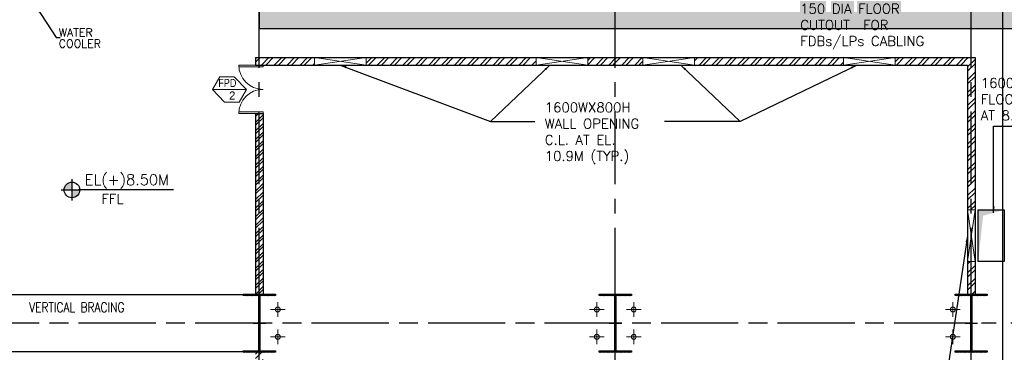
# Model space of a CAD drawing. Header units: inches. Extents: x 156890 to 366890, y 36423 to 221804.
# Tile 7 of 163: x 179339 to 209764, y 126027 to 136298. Entities that reach past the tile are written whole.
import ezdxf
from ezdxf.enums import TextEntityAlignment as Align

# ---------------------------------------------------------------- set-up
doc = ezdxf.new("R2010")
doc.units = ezdxf.units.IN
doc.header["$LTSCALE"] = 1800
doc.header["$MEASUREMENT"] = 0
for name, pattern in [('CENTER', [2, 1.25, -0.25, 0.25, -0.25]), ('CONTINOUS', [0]), ('HIDDEN', [0.375, 0.25, -0.125])]:
    doc.linetypes.add(name, pattern=pattern)
for name, color, linetype in [('1', 9, 'Continuous'), ('BRACING', 1, 'HIDDEN'), ('CEN', 8, 'CENTER'), ('COL', 1, 'Continuous'), ('GRID', 251, 'CENTER'), ('HATCH', 5, 'Continuous'), ('TEXT', 3, 'Continuous'), ('TRAY', 11, 'Continuous'), ('WALL', 6, 'Continuous')]:
    doc.layers.add(name, color=color, linetype=linetype)
for name, color, linetype, lineweight in [('2CON', 1, 'Continuous', 13), ('A-DOOR', 31, 'Continuous', 9), ('A-WIN TAG', 3, 'Continuous', 13), ('A-WIN TAG TEXT', 3, 'Continuous', 13), ('CL', 8, 'CENTER', 15), ('OPENING EO', 2, 'Continuous', 18), ('WALL HATCH', 251, 'Continuous', 13)]:
    doc.layers.add(name, color=color, linetype=linetype, lineweight=lineweight)
doc.styles.add('ROAMNS', font='ROMANS.shx')
doc.styles.add('ROMANS', font='romans.shx')
doc.styles.add('SIMPLEX-25', font='simplex.shx')
doc.styles.get("Standard").update_dxf_attribs({"font": 'arial.ttf'})
doc.dimstyles.new('DIM INT 1', dxfattribs={"dimtxt": 300, "dimasz": 200, "dimexe": 100, "dimexo": 100, "dimgap": 100, "dimtad": 1, "dimdec": 0, "dimzin": 13, "dimdsep": 46, "dimlunit": 5, "dimtxsty": 'ROAMNS', "dimblk2": 'OBLIQUE', "dimcen": 0.09, "dimclrd": 9, "dimclre": 9, "dimclrt": 4, "dimadec": 0, "dimazin": 0, "dimtfac": 1, "dimtdec": 0, "dimtix": 1, "dimtmove": 2, "dimatfit": 3, "dimfxl": 1, "dimtolj": 1, "dimtzin": 13, "dimarcsym": 0})
pattern_1 = [(45, (447808, 12469), (-198.87378, 198.87378), []), (45, (447940.58, 12469), (-198.87378, 198.87378), [])]

# ---------------------------------------------------------------- blocks, each defined once
blk = doc.blocks.new('B-ROW COLUMN')
at = {"layer": 'COL'}
h = blk.add_hatch(dxfattribs=at)
h.set_pattern_fill('ANSI31', color=256, scale=200, style=0)
h.set_pattern_definition([(45, (155648.048, 63141.767), (-17.67767, 17.67767), [])])
h.paths.add_polyline_path([(171095, 85178), (172085, 85178), (172085, 85128), (171095, 85128)])
h.paths.add_polyline_path([(171574, 86878), (171606, 86878), (171606, 85178), (171574, 85178)])
h.paths.add_polyline_path([(171095, 86928), (172085, 86928), (172085, 86878), (171095, 86878)])
blk.add_line((171590, 85128), (171590, 86928))
at = {"layer": 'CEN'}
for p, q in [((171590, 85128), (171590, 86928)), ((171399, 86028), (171782, 86028))]:
    blk.add_line(p, q, dxfattribs=at)
at = {"layer": 'COL'}
for points in [[(171095, 86928), (172085, 86928), (172085, 86878), (171095, 86878)], [(171574, 86878), (171606, 86878), (171606, 85178), (171574, 85178)], [(171095, 85178), (172085, 85178), (172085, 85128), (171095, 85128)]]:
    blk.add_lwpolyline(points, close=True, dxfattribs=at)
blk = doc.blocks.new('A$C7ACD59E8')
for p in [(-293090, -86028), (-282090, -86028), (-271090, -86028)]:
    blk.add_blockref('B-ROW COLUMN', p)
blk = doc.blocks.new('pssa-2')
h = blk.add_hatch()
h.set_pattern_fill('DOTS', color=252, scale=6000, style=0)
h.paths.add_polyline_path([(194657, 14122), (194657, 15622), (102478, 15622), (102478, 27122), (71157, 27122), (71157, 25622), (100978, 25622), (100978, 14122)])
at = {"color": 252}
for p, q in [((71157, 27122), (71157, 25622)), ((71157, 25622), (100978, 25622))]:
    blk.add_line(p, q, dxfattribs=at)
blk = doc.blocks.new('M_Double-Flush - 1500 X 2100 FPD2-274474-8_50M')
at = {"layer": 'A-DOOR', "lineweight": 18}
for p, q in [((-750, 865), (-699, 865)), ((-750, 115), (-750, 865)), ((-699, 115), (-699, 865)), ((699, 115), (699, 863)), ((750, 115), (750, 865)), ((-750, 115), (-699, 115)), ((750, 115), (699, 115))]:
    blk.add_line(p, q, dxfattribs=at)
at = {"layer": 'A-DOOR'}
for centre, start, end in [((-750, 115), 0, 90), ((750, 115), 90, 180)]:
    blk.add_arc(centre, 750, start, end, dxfattribs=at)
blk = doc.blocks.new('PL-FFL2')
at = {"layer": '1'}
h = blk.add_hatch(color=7, dxfattribs=at)
h.paths.add_polyline_path([(3.09, 1.96, 0.414214), (1.09, -0.04), (3.09, -0.04)])
h.paths.add_polyline_path([(5.09, -0.04), (3.09, -0.04), (3.09, -2.04, 0.414214)])
at = {"layer": '1', "color": 1, "linetype": 'Continuous'}
for p, q in [((3.09, 2.74), (3.09, -2.74)), ((29.24, 0), (4.78, 0)), ((4.78, 0), (5.09, 0)), ((0.31, -0.04), (5.09, -0.04))]:
    blk.add_line(p, q, dxfattribs=at)
blk.add_circle((3.09, -0.04), 2, dxfattribs=at)
at = {"layer": '1', "color": 4, "linetype": 'Continuous'}
blk.add_attdef('EL(+)', text='', height=2.75, dxfattribs=at).set_placement((18.98, 2.4), align=Align.MIDDLE)
at = {"layer": '1', "color": 3, "linetype": 'Continuous'}
blk.add_attdef('XXX', text='', height=2.5, dxfattribs=at).set_placement((18.44, -3.52), align=Align.MIDDLE)
blk = doc.blocks.new('_Oblique')
at = {"color": 0, "linetype": 'ByBlock', "lineweight": -2}
blk.add_line((-0.5, -0.5), (0.5, 0.5), dxfattribs=at)
blk = doc.blocks.new('A$C7CD21402')
at = {"layer": 'CL'}
for p, q in [((12570, 31646), (12570, 31196)), ((22430, 31646), (22430, 31196)), ((23570, 31646), (23570, 31196)), ((33430, 31646), (33430, 31196)), ((12795, 31421), (12345, 31421)), ((22655, 31421), (22205, 31421)), ((23795, 31421), (23345, 31421)), ((33655, 31421), (33205, 31421)), ((12570, 30804), (12570, 30354)), ((22430, 30804), (22430, 30354)), ((23570, 30804), (23570, 30354)), ((33430, 30804), (33430, 30354)), ((12795, 30579), (12345, 30579)), ((22655, 30579), (22205, 30579)), ((23795, 30579), (23345, 30579)), ((33655, 30579), (33205, 30579))]:
    blk.add_line(p, q, dxfattribs=at)
at = {"layer": 'OPENING EO', "color": 7}
for centre in [(12570, 31421), (22430, 31421), (23570, 31421), (33430, 31421), (12570, 30579), (22430, 30579), (23570, 30579), (33430, 30579)]:
    blk.add_circle(centre, 75, dxfattribs=at)
at = {"layer": 'OPENING EO', "color": 3, "insert": (28715, 40859), "char_height": 300, "width": 4604.24, "attachment_point": 1, "style": 'ROMANS'}
blk.add_mtext('150 DIA FLOOR CUTOUT  FOR FDBs/LPs CABLING', dxfattribs=at)

msp = doc.modelspace()

# ---------------------------------------------------------------- hatches: boundary and pattern name
h = msp.add_hatch()
h.set_pattern_fill('ANSI32', color=8, scale=750, style=0)
h.set_pattern_definition(pattern_1)
h.paths.add_polyline_path([(186744.1, 135127.2), (186629.1, 135127.2), (186629.1, 134897.2), (186744.1, 134897.2)])
h.paths.add_polyline_path([(196894.2, 135127.2), (196894.2, 134897.2), (197744.1, 134897.2), (197744.1, 135127.2)])
h.paths.add_polyline_path([(188444.5, 134897.2), (188444.5, 135127.2), (186744.1, 135127.2), (186744.1, 134897.2)])
h.paths.add_polyline_path([(190044.5, 135127.2), (190044.5, 134897.2), (195294.2, 134897.2), (195294.2, 135127.2)])
h = msp.add_hatch()
h.set_pattern_fill('ANSI32', color=8, scale=750, style=0)
h.set_pattern_definition(pattern_1)
h.paths.add_polyline_path([(200194.2, 135127.2), (200194.2, 134897.2), (204794.6, 134897.2), (204794.6, 135127.2)])
h.paths.add_polyline_path([(198594.2, 134897.2), (198594.2, 135127.2), (197744.1, 135127.2), (197744.1, 134897.2)])
h.paths.add_polyline_path([(208629.1, 130427.3), (208744.1, 130427.3), (208744.1, 135127.2), (206394.6, 135127.2), (206394.6, 134897.2), (208629.1, 134897.2)])
h.paths.add_polyline_path([(208744.1, 128827.1), (208629.1, 128827.1), (208629.1, 127827.2), (208744.1, 127827.2)])
h.paths.add_polyline_path([(208859.1, 128827.1), (208744.1, 128827.1), (208744.1, 127827.2), (208859.1, 127827.2)])
h.paths.add_polyline_path([(208744.1, 130427.3), (208859.1, 130427.3), (208859.1, 135127.2), (208744.1, 135127.2)])
h = msp.add_hatch()
h.set_pattern_fill('ANSI32', color=8, scale=750, style=0)
h.set_pattern_definition(pattern_1)
h.paths.add_polyline_path([(186859.1, 126027.2), (186629.1, 126027.2), (186629.1, 119177.2), (186859.1, 119177.2)])
at = {"layer": 'WALL HATCH'}
h = msp.add_hatch(dxfattribs=at)
h.set_pattern_fill('ANSI32', color=256, scale=500, style=0)
h.set_pattern_definition([(45, (447808, 12469), (-132.58252, 132.58252), []), (45, (447896.39, 12469), (-132.58252, 132.58252), [])])
h.paths.add_polyline_path([(186744.1, 133397.2), (186629.1, 133397.2), (186629.1, 127827.2), (186744.1, 127827.2)])
h.paths.add_polyline_path([(186859.1, 133397.2), (186744.1, 133397.2), (186744.1, 127827.2), (186859.1, 127827.2)])

# ---------------------------------------------------------------- linework, layer by layer
msp.add_line((208629.1, 127827.2), (208859.1, 127827.2))
at = {"layer": '2CON'}
msp.add_line((186343.6, 134144.4), (185293.6, 134144.4), dxfattribs=at)
at = {"layer": 'A-WIN TAG'}
msp.add_lwpolyline([(185518.6, 134534.1), (185293.6, 134144.4), (185668.6, 133754.6), (186118.6, 133754.6), (186343.6, 134144.4), (185968.6, 134534.1)], close=True, dxfattribs=at)
at = {"layer": 'BRACING', "const_width": 40}
for points in [[(175169.1, 127807.2), (186244.1, 127807.2)], [(175169.1, 126047.2), (186244.1, 126047.2)]]:
    msp.add_lwpolyline(points, dxfattribs=at)
at = {"layer": 'GRID'}
for p, q in [((197744.1, 88016.5), (197744.1, 181402.9)), ((208744.1, 88016.5), (208744.1, 176539.9)), ((186744.1, 88016.5), (186744.1, 175427.2)), ((208744.1, 126927.2), (167944.1, 126927.2)), ((316610.8, 126927.2), (169944.1, 126927.2))]:
    msp.add_line(p, q, dxfattribs=at)
at = {"layer": 'HATCH'}
msp.add_solid([(208959.2, 128827.1), (208959.2, 130427.3), (209108.3, 130244.5), (209759.2, 130427.3)], dxfattribs=at)
at = {"layer": 'OPENING EO'}
for p, q in [((188444.5, 135127.2), (190044.5, 134897.2)), ((190044.5, 135127.2), (188444.5, 134897.2)), ((195294.2, 135127.2), (196894.2, 134897.2)), ((196894.2, 135127.2), (195294.2, 134897.2)), ((198594.2, 135127.2), (200194.2, 134897.2)), ((200194.2, 135127.2), (198594.2, 134897.2)), ((204794.6, 135127.2), (206394.6, 134897.2)), ((206394.6, 135127.2), (204794.6, 134897.2)), ((208629.1, 130427.3), (208859.1, 128827.1)), ((208629.1, 128827.1), (208859.1, 130427.3))]:
    msp.add_line(p, q, dxfattribs=at)
for points in [[(188444.5, 135127.2), (190044.5, 135127.2), (190044.5, 134897.2), (188444.5, 134897.2)], [(195294.2, 135127.2), (196894.2, 135127.2), (196894.2, 134897.2), (195294.2, 134897.2)], [(198594.2, 135127.2), (200194.2, 135127.2), (200194.2, 134897.2), (198594.2, 134897.2)], [(204794.6, 135127.2), (206394.6, 135127.2), (206394.6, 134897.2), (204794.6, 134897.2)], [(208629.1, 130427.3), (208859.1, 130427.3), (208859.1, 128827.1), (208629.1, 128827.1)]]:
    msp.add_lwpolyline(points, close=True, dxfattribs=at)
at = {"layer": 'TRAY', "color": 1, "linetype": 'CONTINOUS'}
msp.add_lwpolyline([(209759.2, 130427.3), (209759.2, 128827.1), (208959.2, 128827.1), (208959.2, 130427.3)], close=True, dxfattribs=at)
at = {"layer": 'WALL'}
for p, q in [((209719.1, 94519.2), (209719.1, 140107.2)), ((186629.1, 135127.2), (208859.1, 135127.2)), ((186629.1, 135127.2), (186629.1, 134897.2)), ((208859.1, 135127.2), (208859.1, 127827.2)), ((186629.1, 134897.2), (208629.1, 134897.2)), ((208629.1, 134897.2), (208629.1, 127827.2)), ((186629.1, 133397.2), (186859.1, 133397.2)), ((186629.1, 133397.2), (186629.1, 127827.2)), ((186629.1, 133397.2), (186859.1, 133397.2)), ((186859.1, 133397.2), (186859.1, 127827.2))]:
    msp.add_line(p, q, dxfattribs=at)

# ---------------------------------------------------------------- block references
for name, p in [('A$C7CD21402', (174744.1, 95927.2)), ('pssa-2', (115586.7, 110404.9)), ('A$C7ACD59E8', (308244.2, 126927.2))]:
    msp.add_blockref(name, p)
at = {"layer": '1'}
ref = msp.add_blockref('PL-FFL2', (180581.9, 131045.9), dxfattribs=dict(at, xscale=120, yscale=120, zscale=120))
ref.add_attrib('XXX', 'FFL', dxfattribs={"layer": '0', "color": 3, "linetype": 'Continuous', "height": 300, "style": 'SIMPLEX-25'}).set_placement((182204.3, 130765.4), align=Align.MIDDLE)
ref.add_attrib('EL(+)', 'EL(+)8.50M', dxfattribs={"layer": '0', "color": 4, "linetype": 'Continuous', "height": 330, "style": 'SIMPLEX-25'}).set_placement((182653, 131333.5), align=Align.MIDDLE)
at = {"layer": 'A-DOOR', "rotation": 90}
msp.add_blockref('M_Double-Flush - 1500 X 2100 FPD2-274474-8_50M', (186974.1, 134147.2), dxfattribs=at)

# ---------------------------------------------------------------- texts
at = {"layer": 'A-WIN TAG TEXT', "width": 0.8}
msp.add_text('FPD', height=250, dxfattribs=at).set_placement((185755, 134344.3), align=Align.MIDDLE)
at = {"layer": 'A-WIN TAG TEXT'}
msp.add_text('2', height=250, dxfattribs=at).set_placement((185905.2, 133958.5), align=Align.MIDDLE)
at = {"layer": 'OPENING EO', "color": 3, "insert": (209037.6, 134492.6), "char_height": 300, "width": 4262.5, "attachment_point": 1, "style": 'ROMANS'}
msp.add_mtext('1600LX800H\\PFLOOR OPENING\\PAT 8.5M FLOOR ', dxfattribs=at)
at = {"layer": 'TEXT', "insert": (180545.5, 136027.1), "char_height": 250, "width": 1501.248, "attachment_point": 1, "line_spacing_factor": 0.825, "style": 'ROAMNS'}
msp.add_mtext('WATER COOLER', dxfattribs=at)
at = {"layer": 'TEXT', "char_height": 300, "attachment_point": 1, "style": 'ROMANS'}
for s, insert, width in [('1600WX800H WALL OPENING\\PC.L. AT EL. 10.9M (TYP.)', (195564.9, 133737.5), 3520.296), ('{\\W0.8;VERTICAL BRACING}', (179631.5, 127567.2), 4064.029)]:
    msp.add_mtext(s, dxfattribs=dict(at, insert=insert, width=width))

# ---------------------------------------------------------------- leaders
for points in [[(189244.5, 134897.2), (193889.9, 133157.8), (195261.1, 133157.8)], [(195724.4, 134897.2), (193889.9, 133157.8), (195261.1, 133157.8)], [(205214.1, 134897.2), (201598.4, 133157.8), (199266.8, 133157.8)], [(199763.8, 134897.2), (201598.4, 133157.8), (199266.8, 133157.8)], [(209433.7, 130335.9), (209433.7, 133009.6), (210040.4, 133009.6)], [(208629.1, 129627.2), (207954.1, 125091.5), (207266.4, 125091.5)]]:
    msp.add_leader(points, dimstyle='DIM INT 1', override={"dimgap": 100, "dimtad": 0})
at = {"layer": 'OPENING EO'}
msp.add_leader([(179848.9, 136696.6), (180466.4, 135745.8), (180594.5, 135745.8)], dimstyle='DIM INT 1', override={"dimgap": 100, "dimtad": 0}, dxfattribs=at)

doc.saveas('drawing.dxf')
